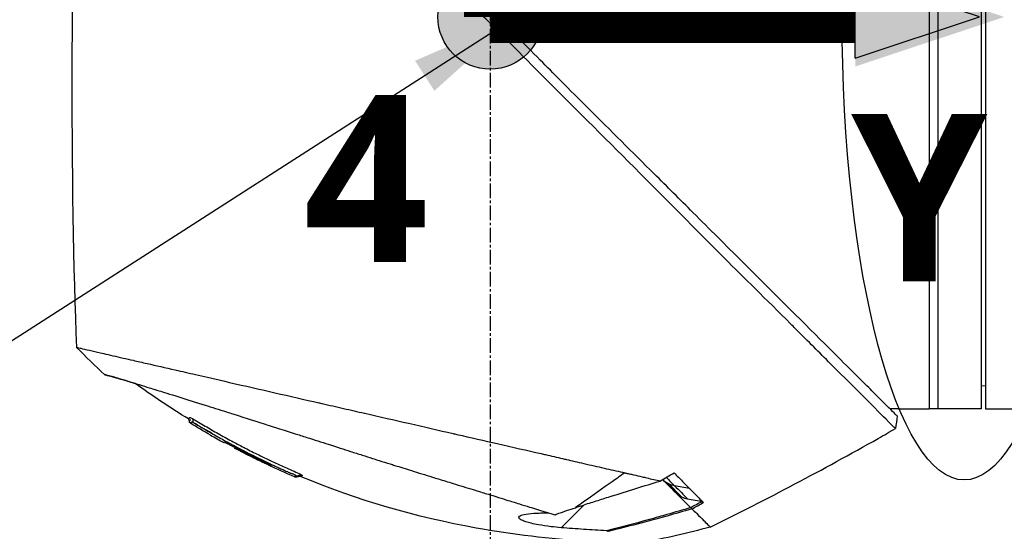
# Model space of a CAD drawing. Header units: millimetres. Extents: x 0 to 4378, y 0 to 2376.
# Tile 136 of 227: x 1522 to 1635, y 1580 to 1639. Entities that reach past the tile are written whole.
import ezdxf

# ---------------------------------------------------------------- set-up
doc = ezdxf.new("R2010")
doc.units = ezdxf.units.MM
doc.header["$LTSCALE"] = 0.2
doc.linetypes.add('CENTER2', pattern=[1.125, 0.75, -0.125, 0.125, -0.125])
for name, color, linetype in [('02_Center Line', 1, 'CENTER2'), ('07_Special Line2', 76, 'Continuous'), ('12_Before Rev.Num.', 5, 'Continuous'), ('13_After Rev.Num.', 6, 'Continuous')]:
    doc.layers.add(name, color=color, linetype=linetype)
doc.layers.add('14_Mark', color=7, linetype='Continuous', true_color=0xe03c31)
doc.styles.add('Rainbow-5.0 Style', font='malgunsl.ttf')
doc.dimstyles.new('Rainbow-5.0 Style', dxfattribs={"dimtxt": 4, "dimasz": 2.5, "dimexe": 1, "dimexo": 1, "dimgap": 1, "dimtad": 1, "dimdsep": 46, "dimtxsty": 'Rainbow-5.0 Style', "dimcen": 0, "dimclrd": 251, "dimclre": 251, "dimclrt": 7, "dimazin": 3, "dimtp": 0.1, "dimtm": 0.1, "dimtfac": 0.61, "dimtmove": 0, "dimatfit": 3, "dimfxl": 1, "dimlwd": -1, "dimlwe": -1, "dimarcsym": 1})

# ---------------------------------------------------------------- blocks, each defined once
blk = doc.blocks.new('A$Ca3a613b0')
for p, q in [((-105.9, 1024.85), (-105.9, 934.85)), ((-104.9, 1024.85), (-104.9, 934.85)), ((-99.9, 1024.85), (-99.9, 934.85)), ((-99.4, 1024.85), (-99.4, 934.85)), ((-99.4, 937.46), (-99.9, 937.45)), ((-109.4, 934.85), (-110.4, 934.85)), ((-108.9, 934.85), (-105.9, 934.85)), ((-99.9, 934.85), (-105.9, 934.85)), ((-99.4, 934.85), (-96.4, 934.85)), ((-109.56, 934.01), (-109.56, 934.01)), ((-188.33, 931.82), (-188.34, 931.81)), ((-186.79, 930.96), (-186.76, 930.99)), ((-185.46, 930.37), (-185.51, 930.32)), ((-185.37, 930.46), (-185.37, 930.46)), ((-185.19, 930.16), (-185.14, 930.21)), ((-185.06, 930.29), (-185.06, 930.29)), ((-155.92, 930.95), (-155.93, 930.95)), ((-151.36, 929.9), (-151.36, 929.9)), ((-182.59, 928.92), (-182.65, 928.87)), ((-133.37, 925.68), (-135.1, 926)), ((-134.98, 925.22), (-134.98, 925.22)), ((-134.76, 925), (-133.25, 923.49)), ((-133.88, 924.77), (-133.88, 924.77)), ((-145.51, 923.78), (-148.11, 921.18)), ((-133.15, 923.39), (-133.15, 923.39))]:
    blk.add_line(p, q)
for centre, major_axis, ratio, start_param, end_param in [((-174, 1285.85), (26.02, 366.09), 0.042138, 2.37416, 2.795052), ((-201.21, 941.23), (-7.7, 7.47), 0.120793, 1.358557, 1.783036), ((-304.98, 1272.68), (-370.15, -133.4), 0.996605, 1.739605, 1.745413), ((-141.28, 1014.3), (82.48, -47.06), 1, 4.712389, 4.730947), ((-168.2, 1013.55), (-175.69, -92.5), 0.499327, 1.51993, 1.629791), ((-97.34, 957.37), (-100.29, -70.55), 0.00513, 5.157056, 5.172107), ((-1566.99, 3330.47), (2724.79, -633.85), 0.999787, 5.477557, 5.478207), ((-143.07, 925.88), (-6.87, -4.86), 0.000021, 5.078449, 5.228203), ((-159.24, 950.41), (28.2, -29.05), 0.006602, 5.89112, 5.905046), ((-560.84, 1707.32), (-783.25, -429.06), 1, 1.569107, 1.570796)]:
    blk.add_ellipse(centre, major_axis=major_axis, ratio=ratio, start_param=start_param, end_param=end_param)
for points, knots in [([(-109.74, 932.56), (-109.74, 932.57), (-109.89, 932.68), (-111.54, 934.34), (-112.56, 935.39), (-114.71, 937.54), (-115.7, 938.51), (-117.36, 940.16), (-117.99, 940.8), (-119.29, 942.1), (-119.96, 942.77), (-121.04, 943.85), (-121.41, 944.22), (-124.55, 947.37), (-127.25, 950.02), (-131.42, 954.18), (-134.44, 957.25), (-141.9, 964.75), (-145.54, 968.37), (-152.43, 975.26), (-154.85, 977.75), (-157.73, 980.58), (-159.67, 982.43), (-164.1, 986.87), (-165.95, 988.75), (-172.37, 995.25), (-175.92, 998.76), (-179.74, 1002.58), (-181.07, 1003.91), (-184.83, 1007.67), (-187.2, 1010.04), (-193.84, 1016.68), (-197, 1019.85), (-199.79, 1022.62), (-200.39, 1023.21), (-201.68, 1024.49), (-202.3, 1025.1), (-203.13, 1025.94), (-203.35, 1026.17), (-203.35, 1026.17)], [0.007059, 0.007059, 0.007059, 0.007059, 0.615438, 0.615438, 1.069569, 1.069569, 1.371276, 1.371276, 1.544721, 1.544721, 1.716113, 1.716113, 1.805171, 1.805171, 2.453917, 2.453917, 3.119268, 3.119268, 3.710855, 3.710855, 4.236876, 4.236876, 4.642605, 4.642605, 4.934699, 4.934699, 5.667174, 5.667174, 6.066186, 6.066186, 6.818123, 6.818123, 8.314738, 8.314738, 8.772171, 8.772171, 9.455351, 9.455351, 10.137965, 10.137965, 10.137965, 10.137965]), ([(-154.76, 979.22), (-154.94, 979.41), (-155.13, 979.61), (-155.42, 979.9), (-155.52, 980), (-155.69, 980.17), (-155.75, 980.24), (-155.88, 980.36), (-155.94, 980.43), (-156.08, 980.56), (-156.16, 980.64), (-156.33, 980.81), (-156.42, 980.9), (-156.63, 981.11), (-156.76, 981.23), (-156.88, 981.35)], [0.0002958, 0.0002958, 0.0002958, 0.0002958, 0.0803707, 0.0803707, 0.1241416, 0.1241416, 0.1519625, 0.1519625, 0.1775479, 0.1775479, 0.210957, 0.210957, 0.2493552, 0.2493552, 0.3001905, 0.3001905, 0.3001905, 0.3001905]), ([(-109.56, 934.01), (-109.56, 934.02), (-109.57, 934.03), (-109.73, 934.19), (-110.25, 934.71), (-111.45, 935.9), (-111.83, 936.28), (-112.74, 937.19), (-113.27, 937.72), (-114.61, 939.05), (-115.46, 939.9), (-118.99, 943.41), (-122.14, 946.57), (-126.15, 950.56), (-126.75, 951.17), (-129.18, 953.59), (-131.07, 955.47), (-134.46, 958.85), (-135.94, 960.34), (-139.92, 964.3), (-142.46, 966.81), (-146.05, 970.41), (-147.12, 971.47), (-148.96, 973.32), (-149.74, 974.11), (-151.47, 975.86), (-152.42, 976.82), (-153.83, 978.27), (-154.29, 978.74), (-154.76, 979.22)], [-8.584088, -8.584088, -8.584088, -8.584088, -8.41957, -8.41957, -7.405825, -7.405825, -7.009362, -7.009362, -6.570806, -6.570806, -5.993954, -5.993954, -4.313633, -4.313633, -4.020302, -4.020302, -3.14591, -3.14591, -2.482877, -2.482877, -1.393563, -1.393563, -0.939479, -0.939479, -0.605419, -0.605419, -0.199748, -0.199748, -0.000287, -0.000287, -0.000287, -0.000287]), ([(-203.71, 941.89), (-203.71, 941.89), (-203.68, 941.89), (-203.61, 941.87), (-203.55, 941.86), (-203.45, 941.84), (-203.32, 941.81), (-203.29, 941.8), (-203.26, 941.79), (-203.23, 941.79), (-202.98, 941.73), (-202.64, 941.65), (-202.25, 941.56), (-202.15, 941.54), (-202.04, 941.51), (-201.93, 941.49), (-201.54, 941.4), (-201.1, 941.3), (-200.59, 941.18), (-199.94, 941.03), (-199.2, 940.86), (-198.37, 940.67), (-198.01, 940.59), (-197.62, 940.5), (-197.22, 940.41), (-196.71, 940.29), (-196.18, 940.17), (-195.63, 940.04), (-194.62, 939.81), (-193.53, 939.56), (-192.4, 939.3), (-191.64, 939.13), (-190.86, 938.95), (-190.06, 938.77), (-189.61, 938.66), (-189.17, 938.56), (-188.71, 938.46), (-187.38, 938.15), (-186.02, 937.84), (-184.64, 937.52), (-183.42, 937.25), (-182.19, 936.96), (-180.96, 936.68), (-179.24, 936.29), (-177.55, 935.9), (-175.92, 935.52), (-175.79, 935.5), (-175.66, 935.47), (-175.53, 935.44), (-175.13, 935.34), (-174.72, 935.25), (-174.32, 935.16), (-173.91, 935.07), (-173.51, 934.97), (-173.1, 934.88), (-172.69, 934.79), (-172.28, 934.69), (-171.87, 934.6), (-171.48, 934.51), (-171.08, 934.42), (-170.68, 934.33), (-170.67, 934.32), (-170.65, 934.32), (-170.64, 934.32), (-168.92, 933.92), (-167.24, 933.54), (-165.61, 933.17), (-163.85, 932.76), (-162.15, 932.37), (-160.52, 932), (-160.37, 931.96), (-160.22, 931.93), (-160.07, 931.9), (-158.49, 931.53), (-156.94, 931.18), (-155.44, 930.84), (-153.7, 930.44), (-152.02, 930.06), (-150.41, 929.69), (-150.24, 929.65), (-150.07, 929.61), (-149.9, 929.57), (-149.25, 929.42), (-148.59, 929.26), (-147.94, 929.11), (-147.79, 929.08), (-147.65, 929.05), (-147.51, 929.01), (-146.9, 928.87), (-146.25, 928.72), (-145.5, 928.55), (-145.4, 928.53), (-145.29, 928.5), (-145.19, 928.48), (-144.44, 928.31), (-143.66, 928.13), (-142.91, 927.96), (-142.18, 927.8), (-141.48, 927.64), (-140.8, 927.48)], [0, 0, 0, 0, 0.0293646, 0.0293646, 0.0293646, 0.0566154, 0.0566154, 0.0566154, 0.0625, 0.0625, 0.0625, 0.1118856, 0.1118856, 0.1118856, 0.125, 0.125, 0.125, 0.1687706, 0.1687706, 0.1687706, 0.2250488, 0.2250488, 0.2250488, 0.25, 0.25, 0.25, 0.2807426, 0.2807426, 0.2807426, 0.3373462, 0.3373462, 0.3373462, 0.375, 0.375, 0.375, 0.394127, 0.394127, 0.394127, 0.4504604, 0.4504604, 0.4504604, 0.5, 0.5, 0.5, 0.5625, 0.5625, 0.5625, 0.5671142, 0.5671142, 0.5671142, 0.581501, 0.581501, 0.581501, 0.5960263, 0.5960263, 0.5960263, 0.6106942, 0.6106942, 0.6106942, 0.625, 0.625, 0.625, 0.6254725, 0.6254725, 0.6254725, 0.6826656, 0.6826656, 0.6826656, 0.7442648, 0.7442648, 0.7442648, 0.75, 0.75, 0.75, 0.8049855, 0.8049855, 0.8049855, 0.8682916, 0.8682916, 0.8682916, 0.875, 0.875, 0.875, 0.9005062, 0.9005062, 0.9005062, 0.90625, 0.90625, 0.90625, 0.9336735, 0.9336735, 0.9336735, 0.9375, 0.9375, 0.9375, 0.9693103, 0.9693103, 0.9693103, 1, 1, 1, 1]), ([(-200.47, 938.75), (-200.47, 938.75), (-200.47, 938.75), (-200.38, 938.72), (-200.33, 938.71), (-200.27, 938.7), (-200.21, 938.68), (-200.18, 938.67), (-200.15, 938.66), (-200.12, 938.66), (-199.96, 938.62), (-199.74, 938.56), (-199.46, 938.48), (-199.35, 938.45), (-199.23, 938.41), (-199.1, 938.38), (-198.84, 938.3), (-198.55, 938.22), (-198.22, 938.12), (-197.79, 937.99), (-197.29, 937.84), (-196.74, 937.68), (-196.67, 937.65), (-196.6, 937.63), (-196.52, 937.61), (-195.66, 937.34), (-195, 937.14), (-194.73, 937.06), (-194.7, 937.05), (-194.59, 937.02), (-194.39, 936.95), (-194.03, 936.84), (-193.38, 936.64), (-192.32, 936.31), (-192.17, 936.26), (-192.01, 936.22), (-191.86, 936.17), (-190.96, 935.88), (-189.99, 935.58), (-188.97, 935.26), (-188.19, 935.01), (-187.37, 934.75), (-186.52, 934.49), (-186.26, 934.4), (-186.01, 934.33), (-185.77, 934.25), (-184.15, 933.74), (-182.96, 933.36), (-182.32, 933.15), (-182.23, 933.12), (-182.15, 933.1), (-182.08, 933.08), (-181.6, 932.92), (-180.48, 932.57), (-178.65, 931.98), (-178.24, 931.85), (-177.79, 931.71), (-177.3, 931.55), (-176.41, 931.27), (-175.59, 931), (-174.84, 930.77), (-173.86, 930.45), (-173.01, 930.18), (-172.3, 929.95), (-171.82, 929.79), (-171.37, 929.65), (-170.96, 929.52), (-170.52, 929.38), (-170.13, 929.25), (-169.77, 929.14), (-169.51, 929.06), (-169.25, 928.97), (-168.99, 928.89), (-168.57, 928.76), (-168.16, 928.63), (-167.74, 928.5), (-167.57, 928.45), (-167.39, 928.39), (-167.22, 928.34), (-166.59, 928.14), (-165.94, 927.94), (-165.29, 927.74), (-164.5, 927.49), (-163.69, 927.25), (-162.88, 927), (-162.65, 926.92), (-162.42, 926.85), (-162.19, 926.78), (-161.63, 926.61), (-161.07, 926.44), (-160.51, 926.26), (-159.73, 926.02), (-158.95, 925.78), (-158.19, 925.55), (-157.92, 925.46), (-157.65, 925.38), (-157.38, 925.3), (-156.86, 925.14), (-156.38, 924.99), (-155.95, 924.86), (-155.04, 924.57), (-154.33, 924.35), (-153.8, 924.19), (-153.4, 924.07), (-153.1, 923.98), (-152.9, 923.91), (-152.51, 923.79), (-152.12, 923.67), (-151.74, 923.55), (-151.43, 923.46), (-151.12, 923.36), (-150.81, 923.27), (-150.32, 923.12), (-150, 923.02), (-149.81, 922.96), (-149.81, 922.96), (-149.8, 922.95), (-149.79, 922.95), (-149.47, 922.85), (-149.15, 922.76), (-148.84, 922.66)], [-1, -1, -1, -1, -0.967857, -0.967857, -0.967857, -0.948942, -0.948942, -0.948942, -0.935714, -0.935714, -0.935714, -0.889625, -0.889625, -0.889625, -0.871429, -0.871429, -0.871429, -0.83445, -0.83445, -0.83445, -0.785714, -0.785714, -0.785714, -0.781613, -0.781613, -0.781613, -0.732143, -0.732143, -0.732143, -0.713138, -0.713138, -0.713138, -0.678571, -0.678571, -0.678571, -0.668891, -0.668891, -0.668891, -0.613661, -0.613661, -0.613661, -0.571429, -0.571429, -0.571429, -0.563197, -0.563197, -0.563197, -0.507759, -0.507759, -0.507759, -0.5, -0.5, -0.5, -0.441747, -0.441747, -0.441747, -0.428571, -0.428571, -0.428571, -0.397698, -0.397698, -0.397698, -0.357143, -0.357143, -0.357143, -0.339649, -0.339649, -0.339649, -0.321429, -0.321429, -0.321429, -0.310561, -0.310561, -0.310561, -0.292949, -0.292949, -0.292949, -0.285714, -0.285714, -0.285714, -0.258021, -0.258021, -0.258021, -0.223914, -0.223914, -0.223914, -0.214286, -0.214286, -0.214286, -0.189719, -0.189719, -0.189719, -0.155218, -0.155218, -0.155218, -0.142857, -0.142857, -0.142857, -0.12766, -0.12766, -0.12766, -0.095508, -0.095508, -0.095508, -0.071429, -0.071429, -0.071429, -0.051836, -0.051836, -0.051836, -0.035714, -0.035714, -0.035714, -0.017857, -0.017857, -0.017857, -0.017513, -0.017513, -0.017513, 0, 0, 0, 0]), ([(-196.98, 937.75), (-197.17, 937.8), (-197.35, 937.86), (-198.01, 938.06), (-198.43, 938.18), (-199.07, 938.37), (-199.32, 938.44), (-199.68, 938.54), (-199.82, 938.58), (-199.98, 938.62), (-200.02, 938.63), (-200.19, 938.68), (-200.3, 938.7), (-200.43, 938.74), (-200.47, 938.75), (-200.47, 938.75)], [5.705299, 5.705299, 5.705299, 5.705299, 5.822939, 5.822939, 6.144758, 6.144758, 6.385994, 6.385994, 6.566823, 6.566823, 6.63475, 6.63475, 6.873456, 6.873456, 7.112007, 7.112007, 7.112007, 7.112007]), ([(-109.4, 934.85), (-109.4, 934.85), (-109.39, 934.85), (-109.34, 934.85), (-109.3, 934.85), (-109.21, 934.85), (-109.15, 934.85), (-109.03, 934.85), (-108.96, 934.85), (-108.9, 934.85)], [0.075338, 0.075338, 0.075338, 0.075338, 0.09417251, 0.09417251, 0.11300701, 0.11300701, 0.13184151, 0.13184151, 0.15067601, 0.15067601, 0.15067601, 0.15067601]), ([(-190.88, 933.67), (-190.88, 933.67), (-190.88, 933.68), (-190.88, 933.68), (-190.87, 933.68), (-190.87, 933.69), (-190.87, 933.69), (-190.87, 933.69), (-190.86, 933.69), (-190.86, 933.7), (-190.86, 933.7), (-190.85, 933.71), (-190.84, 933.72), (-190.84, 933.72), (-190.84, 933.72), (-190.84, 933.72), (-190.83, 933.73), (-190.83, 933.73), (-190.82, 933.74), (-190.81, 933.75), (-190.81, 933.75), (-190.81, 933.75), (-190.81, 933.75), (-190.81, 933.75), (-190.81, 933.75)], [-0.1783373, -0.1783373, -0.1783373, -0.1783373, -0.1456542, -0.1456542, -0.1456542, -0.124148, -0.124148, -0.124148, -0.1142857, -0.1142857, -0.1142857, -0.085957, -0.085957, -0.085957, -0.0857143, -0.0857143, -0.0857143, -0.0714286, -0.0714286, -0.0714286, -0.0642857, -0.0642857, -0.0642857, -0.063677, -0.063677, -0.063677, -0.063677]), ([(-190.66, 933.19), (-190.68, 933.2), (-190.7, 933.21), (-190.73, 933.25), (-190.74, 933.26), (-190.75, 933.3), (-190.76, 933.32), (-190.77, 933.38), (-190.77, 933.42), (-190.78, 933.49), (-190.79, 933.53), (-190.81, 933.59), (-190.82, 933.61), (-190.84, 933.65), (-190.86, 933.66), (-190.88, 933.67)], [0, 0, 0, 0, 0.00675238, 0.00675238, 0.01280823, 0.01280823, 0.01941984, 0.01941984, 0.03041942, 0.03041942, 0.0418939, 0.0418939, 0.04846275, 0.04846275, 0.05587753, 0.05587753, 0.05587753, 0.05587753]), ([(-190.81, 933.75), (-190.8, 933.76), (-190.8, 933.76), (-190.79, 933.76), (-190.79, 933.76), (-190.78, 933.77), (-190.78, 933.77), (-190.77, 933.77), (-190.76, 933.77), (-190.76, 933.78), (-190.76, 933.78), (-190.76, 933.78), (-190.75, 933.78), (-190.75, 933.78), (-190.75, 933.78), (-190.75, 933.79), (-190.74, 933.79), (-190.74, 933.8), (-190.74, 933.8), (-190.74, 933.8), (-190.74, 933.8), (-190.74, 933.8), (-190.74, 933.8), (-190.74, 933.8), (-190.74, 933.8), (-190.74, 933.8), (-190.74, 933.8), (-190.74, 933.81), (-190.74, 933.81), (-190.74, 933.81), (-190.74, 933.81), (-190.74, 933.81), (-190.74, 933.81), (-190.74, 933.81), (-190.74, 933.81), (-190.74, 933.81), (-190.74, 933.82), (-190.74, 933.83), (-190.73, 933.83), (-190.73, 933.83), (-190.73, 933.83), (-190.73, 933.84), (-190.69, 933.83), (-190.65, 933.82), (-190.57, 933.78), (-190.42, 933.71)], [-0.06367695, -0.06367695, -0.06367695, -0.06367695, -0.05714286, -0.05714286, -0.05714286, -0.05102041, -0.05102041, -0.05102041, -0.0431996, -0.0431996, -0.0431996, -0.0429311, -0.0429311, -0.0429311, -0.03673469, -0.03673469, -0.03673469, -0.03304234, -0.03304234, -0.03304234, -0.03265306, -0.03265306, -0.03265306, -0.03163265, -0.03163265, -0.03163265, -0.03133708, -0.03133708, -0.03133708, -0.03061224, -0.03061224, -0.03061224, -0.0294375, -0.0294375, -0.0294375, -0.02857143, -0.02857143, -0.02857143, -0.02142857, -0.02142857, -0.02142857, -0.01428571, -0.01428571, -0.01428571, 0, 0, 0, 0]), ([(-190.65, 933.2), (-190.64, 933.2), (-190.64, 933.21), (-190.63, 933.22), (-190.63, 933.23), (-190.62, 933.23), (-190.62, 933.23), (-190.62, 933.23), (-190.61, 933.24), (-190.61, 933.25), (-190.6, 933.26), (-190.6, 933.26), (-190.59, 933.27), (-190.59, 933.28), (-190.58, 933.28), (-190.58, 933.29), (-190.58, 933.29), (-190.57, 933.29), (-190.57, 933.29), (-190.57, 933.29), (-190.57, 933.29), (-190.57, 933.29), (-190.57, 933.29), (-190.57, 933.29), (-190.57, 933.29), (-190.57, 933.3), (-190.56, 933.3), (-190.56, 933.3), (-190.56, 933.3), (-190.56, 933.31), (-190.55, 933.31), (-190.55, 933.31), (-190.54, 933.32), (-190.54, 933.32)], [0.8289032, 0.8289032, 0.8289032, 0.8289032, 0.8571429, 0.8571429, 0.8571429, 0.8617723, 0.8617723, 0.8617723, 0.875, 0.875, 0.875, 0.8928571, 0.8928571, 0.8928571, 0.90625, 0.90625, 0.90625, 0.9095982, 0.9095982, 0.9095982, 0.9105229, 0.9105229, 0.9105229, 0.9129464, 0.9129464, 0.9129464, 0.9196429, 0.9196429, 0.9196429, 0.9330357, 0.9330357, 0.9330357, 0.9388096, 0.9388096, 0.9388096, 0.9388096]), ([(-190.64, 933.49), (-190.64, 933.49), (-190.64, 933.5), (-190.64, 933.51), (-190.64, 933.51), (-190.64, 933.52), (-190.64, 933.53), (-190.64, 933.54), (-190.64, 933.54), (-190.64, 933.55), (-190.64, 933.55), (-190.64, 933.56), (-190.64, 933.56), (-190.64, 933.56), (-190.64, 933.57), (-190.64, 933.57), (-190.64, 933.57), (-190.64, 933.58), (-190.64, 933.58), (-190.64, 933.58), (-190.64, 933.59), (-190.64, 933.59), (-190.64, 933.59), (-190.64, 933.59), (-190.64, 933.59), (-190.64, 933.59)], [0, 0, 0, 0, 0.00306782, 0.00306782, 0.00595514, 0.00595514, 0.00807191, 0.00807191, 0.00942069, 0.00942069, 0.01027065, 0.01027065, 0.01086884, 0.01086884, 0.01184877, 0.01184877, 0.01269955, 0.01269955, 0.01361988, 0.01361988, 0.01480987, 0.01480987, 0.01652475, 0.01652475, 0.01754864, 0.01754864, 0.01754864, 0.01754864]), ([(-190.64, 933.48), (-190.64, 933.48), (-190.64, 933.48), (-190.64, 933.48), (-190.64, 933.48), (-190.64, 933.48), (-190.64, 933.48), (-190.64, 933.48), (-190.64, 933.48), (-190.64, 933.48), (-190.64, 933.49), (-190.64, 933.49)], [0.040892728, 0.040892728, 0.040892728, 0.040892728, 0.041349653, 0.041349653, 0.041875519, 0.041875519, 0.042664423, 0.042664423, 0.045035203, 0.045035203, 0.047002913, 0.047002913, 0.047002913, 0.047002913]), ([(-190.54, 933.32), (-190.54, 933.32), (-190.54, 933.32), (-190.54, 933.32), (-190.53, 933.33), (-190.52, 933.33), (-190.52, 933.34)], [0.93880964, 0.93880964, 0.93880964, 0.93880964, 0.94642857, 0.94642857, 0.94642857, 0.9841263, 0.9841263, 0.9841263, 0.9841263]), ([(-190.51, 933.34), (-190.51, 933.34), (-190.51, 933.35), (-190.5, 933.35), (-190.49, 933.35), (-190.48, 933.35), (-190.47, 933.35), (-190.46, 933.34), (-190.45, 933.33), (-190.43, 933.32), (-190.42, 933.32), (-190.41, 933.31), (-190.39, 933.3), (-190.37, 933.29), (-190.35, 933.28), (-190.34, 933.27)], [0, 0, 0, 0, 0.25, 0.25, 0.25, 0.5, 0.5, 0.5, 0.75, 0.75, 0.75, 0.875, 0.875, 0.875, 1, 1, 1, 1]), ([(-190.42, 933.71), (-190.23, 933.61), (-189.97, 933.46), (-189.72, 933.31), (-189.47, 933.16), (-189.22, 933.01), (-188.97, 932.86), (-188.47, 932.57), (-187.96, 932.27), (-187.45, 931.99), (-186.95, 931.7), (-186.44, 931.42), (-185.92, 931.14), (-185.48, 930.9), (-185.03, 930.67), (-184.59, 930.43)], [-1, -1, -1, -1, -0.9391036, -0.9391036, -0.9391036, -0.8782072, -0.8782072, -0.8782072, -0.7564144, -0.7564144, -0.7564144, -0.6346216, -0.6346216, -0.6346216, -0.5293356, -0.5293356, -0.5293356, -0.5293356]), ([(-190.34, 933.27), (-190.14, 933.17), (-189.88, 933), (-189.65, 932.87), (-189.42, 932.73), (-189.18, 932.59), (-188.95, 932.45), (-188.47, 932.17), (-188, 931.9), (-187.52, 931.63), (-187.04, 931.36), (-186.56, 931.1), (-186.08, 930.84), (-186.03, 930.81), (-185.97, 930.78), (-185.92, 930.75), (-185.35, 930.45), (-184.92, 930.22), (-184.63, 930.07), (-184.43, 929.97), (-184.29, 929.9), (-184.22, 929.86), (-183.84, 929.67), (-183.49, 929.49), (-183.16, 929.33), (-182.93, 929.21), (-182.71, 929.1), (-182.5, 929)], [0, 0, 0, 0, 0.0642604, 0.0642604, 0.0642604, 0.1285208, 0.1285208, 0.1285208, 0.2570414, 0.2570414, 0.2570414, 0.3855616, 0.3855616, 0.3855616, 0.4, 0.4, 0.4, 0.489325, 0.489325, 0.489325, 0.55, 0.55, 0.55, 0.6374853, 0.6374853, 0.6374853, 0.7, 0.7, 0.7, 0.7]), ([(-190.66, 933.19), (-190.66, 933.19), (-190.66, 933.19), (-190.66, 933.19), (-190.66, 933.19), (-190.66, 933.19), (-190.66, 933.19), (-190.65, 933.19), (-190.65, 933.19), (-190.65, 933.2)], [0.80301317, 0.80301317, 0.80301317, 0.80301317, 0.82118409, 0.82118409, 0.82118409, 0.82142857, 0.82142857, 0.82142857, 0.82890325, 0.82890325, 0.82890325, 0.82890325]), ([(-186.76, 930.99), (-186.76, 930.99), (-186.76, 930.99), (-186.72, 930.98), (-186.7, 930.97), (-186.62, 930.94), (-186.54, 930.91), (-186.33, 930.81), (-186.2, 930.75), (-185.93, 930.61), (-185.79, 930.54), (-185.49, 930.39), (-185.33, 930.31), (-185.02, 930.15), (-184.26, 929.75), (-182.94, 929.1), (-182.79, 929.02), (-182.39, 928.82), (-182.2, 928.73), (-181.85, 928.55), (-181.71, 928.47), (-181.48, 928.35), (-181.4, 928.3), (-181.34, 928.26), (-181.35, 928.25), (-181.37, 928.23), (-181.36, 928.22), (-181.4, 928.23), (-181.47, 928.26), (-181.67, 928.36), (-181.81, 928.42), (-182.13, 928.57), (-182.3, 928.66), (-182.58, 928.79), (-182.67, 928.84), (-182.84, 928.92), (-182.91, 928.95), (-182.98, 928.99)], [0.000001, 0.000001, 0.000001, 0.000001, 0.0235276, 0.0235276, 0.040385, 0.040385, 0.0723923, 0.0723923, 0.1079796, 0.1079796, 0.1383929, 0.1383929, 0.1700013, 0.1700013, 0.2000303, 0.2000303, 0.2073752, 0.2073752, 0.2151683, 0.2151683, 0.2229131, 0.2229131, 0.23064, 0.23064, 0.237006, 0.237006, 0.253698, 0.253698, 0.2694073, 0.2694073, 0.2850415, 0.2850415, 0.2995323, 0.2995323, 0.3067321, 0.3067321, 0.3121576, 0.3121576, 0.3121576, 0.3121576]), ([(-186.09, 930.7), (-186.14, 930.72), (-186.18, 930.74), (-186.37, 930.83), (-186.49, 930.89), (-186.68, 930.97), (-186.73, 930.99), (-186.76, 930.99), (-186.76, 930.99), (-186.76, 930.99)], [0.5840715, 0.5840715, 0.5840715, 0.5840715, 0.6072062, 0.6072062, 0.6950472, 0.6950472, 0.7818922, 0.7818922, 0.7982216, 0.7982216, 0.7982216, 0.7982216]), ([(-185.55, 930.29), (-185.54, 930.29), (-185.54, 930.3), (-185.53, 930.31), (-185.52, 930.31), (-185.52, 930.32), (-185.52, 930.32), (-185.51, 930.32), (-185.51, 930.32), (-185.51, 930.32), (-185.51, 930.32), (-185.51, 930.32)], [-0.4242758, -0.4242758, -0.4242758, -0.4242758, -0.1907721, -0.1907721, -0.0989809, -0.0989809, -0.0711612, -0.0711612, -0.0633692, -0.0633692, -0.0629791, -0.0629791, -0.0629791, -0.0629791]), ([(-182.65, 928.87), (-182.65, 928.87), (-182.65, 928.87), (-182.66, 928.86), (-182.66, 928.85), (-182.67, 928.85), (-182.67, 928.85), (-182.68, 928.84), (-182.67, 928.84), (-182.71, 928.86), (-182.73, 928.87), (-182.79, 928.89), (-182.82, 928.91), (-182.89, 928.94), (-182.92, 928.96), (-183.05, 929.02), (-183.28, 929.13), (-184.22, 929.6), (-184.88, 929.94), (-185.55, 930.29)], [-0.6043656, -0.6043656, -0.6043656, -0.6043656, -0.5563524, -0.5563524, -0.516104, -0.516104, -0.4860409, -0.4860409, -0.4278285, -0.4278285, -0.3875845, -0.3875845, -0.3505644, -0.3505644, -0.3149552, -0.3149552, -0.2247493, -0.2247493, 0, 0, 0, 0]), ([(-185.51, 930.32), (-185.51, 930.32), (-185.51, 930.32), (-185.47, 930.3), (-185.44, 930.29), (-185.39, 930.27), (-185.36, 930.25), (-185.31, 930.23), (-185.28, 930.21), (-185.24, 930.19), (-185.21, 930.18), (-185.19, 930.16)], [-0.06295245, -0.06295245, -0.06295245, -0.06295245, -0.04215242, -0.04215242, -0.02825831, -0.02825831, -0.01656341, -0.01656341, -0.00800385, -0.00800385, 0, 0, 0, 0]), ([(-185.19, 930.16), (-184.47, 929.79), (-183.76, 929.43), (-182.97, 929.04), (-182.95, 929.03), (-182.88, 929), (-182.85, 928.98), (-182.77, 928.94), (-182.74, 928.93), (-182.69, 928.9), (-182.67, 928.89), (-182.65, 928.88), (-182.65, 928.87), (-182.65, 928.87)], [-1.1505032, -1.1505032, -1.1505032, -1.1505032, -0.8122954, -0.8122954, -0.7833608, -0.7833608, -0.7413978, -0.7413978, -0.6925504, -0.6925504, -0.6390798, -0.6390798, -0.6043979, -0.6043979, -0.6043979, -0.6043979]), ([(-184.59, 930.43), (-184.51, 930.4), (-184.44, 930.36), (-184.37, 930.32), (-183.86, 930.06), (-183.34, 929.79), (-182.81, 929.54), (-182.24, 929.25), (-181.65, 928.97), (-181.07, 928.7), (-180.52, 928.44), (-179.95, 928.19), (-179.41, 927.95), (-178.86, 927.71), (-178.17, 927.42), (-177.9, 927.26)], [-0.5293356, -0.5293356, -0.5293356, -0.5293356, -0.5128288, -0.5128288, -0.5128288, -0.391036, -0.391036, -0.391036, -0.2564144, -0.2564144, -0.2564144, -0.1282072, -0.1282072, -0.1282072, 0, 0, 0, 0]), ([(-182.5, 929), (-182.06, 928.79), (-181.77, 928.65), (-181.64, 928.59), (-181.6, 928.57), (-181.56, 928.55), (-181.53, 928.54), (-181.38, 928.47), (-181.28, 928.42), (-181.2, 928.38), (-181.15, 928.36), (-181.01, 928.29), (-180.77, 928.18), (-180.67, 928.14), (-180.59, 928.1), (-180.52, 928.07), (-180.45, 928.04), (-180.37, 928), (-180.27, 927.96), (-180.2, 927.92), (-180.14, 927.9), (-180.1, 927.88)], [0.7, 0.7, 0.7, 0.7, 0.775, 0.775, 0.775, 0.7823958, 0.7823958, 0.7823958, 0.8125, 0.8125, 0.8125, 0.85, 0.85, 0.85, 0.8714286, 0.8714286, 0.8714286, 0.8928571, 0.8928571, 0.8928571, 0.9085284, 0.9085284, 0.9085284, 0.9085284]), ([(-180.1, 927.88), (-180.1, 927.88), (-180.1, 927.87), (-180.1, 927.87), (-180.06, 927.86), (-180.03, 927.85), (-180, 927.83), (-179.99, 927.83), (-179.98, 927.82), (-179.97, 927.82), (-179.97, 927.82), (-179.96, 927.81), (-179.96, 927.81), (-179.95, 927.81), (-179.93, 927.8), (-179.91, 927.79), (-179.9, 927.78), (-179.78, 927.73), (-179.53, 927.62), (-179.39, 927.56), (-179.2, 927.48), (-179.01, 927.4)], [0.90852835, 0.90852835, 0.90852835, 0.90852835, 0.90892857, 0.90892857, 0.90892857, 0.91696429, 0.91696429, 0.91696429, 0.91987814, 0.91987814, 0.91987814, 0.92098214, 0.92098214, 0.92098214, 0.925, 0.925, 0.925, 0.9726642, 0.9726642, 0.9726642, 1, 1, 1, 1]), ([(-178.54, 927.17), (-178.55, 927.17), (-178.56, 927.18), (-178.59, 927.2), (-178.62, 927.21), (-178.66, 927.24), (-178.71, 927.26), (-178.74, 927.28), (-178.76, 927.29), (-178.78, 927.29), (-178.79, 927.3), (-178.82, 927.31), (-178.84, 927.32), (-178.89, 927.35), (-178.95, 927.37), (-179.01, 927.4)], [0.0401435, 0.0401435, 0.0401435, 0.0401435, 0.25, 0.25, 0.25, 0.5, 0.5, 0.5, 0.6428571, 0.6428571, 0.6428571, 0.7857143, 0.7857143, 0.7857143, 0.999999, 0.999999, 0.999999, 0.999999]), ([(-178.54, 927.16), (-178.55, 927.16), (-178.56, 927.15), (-178.58, 927.13), (-178.59, 927.12), (-178.6, 927.11), (-178.61, 927.1), (-178.63, 927.09), (-178.65, 927.07), (-178.66, 927.06), (-178.67, 927.04), (-178.68, 927.03), (-178.69, 927.03), (-178.69, 927.02), (-178.69, 927.02), (-178.69, 927.02)], [0, 0, 0, 0, 0.061398, 0.061398, 0.061398, 0.0917382, 0.0917382, 0.0917382, 0.1344445, 0.1344445, 0.1344445, 0.1676975, 0.1676975, 0.1676975, 0.1904606, 0.1904606, 0.1904606, 0.1904606]), ([(-177.95, 927.04), (-177.98, 927.05), (-178.01, 927.06), (-178.07, 927.07), (-178.11, 927.06), (-178.19, 927.05), (-178.25, 927.04), (-178.36, 927.02), (-178.42, 927), (-178.52, 926.99), (-178.55, 926.99), (-178.62, 927), (-178.66, 927), (-178.69, 927.02)], [0, 0, 0, 0, 0.00936032, 0.00936032, 0.01953195, 0.01953195, 0.03512646, 0.03512646, 0.05449727, 0.05449727, 0.06458652, 0.06458652, 0.07537322, 0.07537322, 0.07537322, 0.07537322]), ([(-177.9, 927.26), (-177.77, 927.18), (-177.81, 927.18), (-177.82, 927.17), (-177.83, 927.15), (-177.85, 927.14), (-177.86, 927.13), (-177.88, 927.11), (-177.9, 927.09), (-177.91, 927.08), (-177.93, 927.06), (-177.94, 927.05), (-177.94, 927.05), (-177.95, 927.04), (-177.95, 927.04), (-177.95, 927.04)], [-1, -1, -1, -1, -0.9795159, -0.9795159, -0.9795159, -0.9590319, -0.9590319, -0.9590319, -0.9180638, -0.9180638, -0.9180638, -0.8763387, -0.8763387, -0.8763387, -0.8460838, -0.8460838, -0.8460838, -0.8460838]), ([(-138.75, 919.43), (-138.75, 919.43), (-138.75, 919.43), (-138.75, 919.43), (-138.75, 919.43), (-138.76, 919.43), (-138.76, 919.43), (-138.77, 919.43), (-138.77, 919.43), (-138.8, 919.43), (-138.81, 919.43), (-138.88, 919.43), (-138.94, 919.43), (-139.15, 919.43), (-139.3, 919.43), (-139.94, 919.44), (-140.41, 919.45), (-142.31, 919.49), (-143.73, 919.55), (-149.41, 919.88), (-153.67, 920.38), (-164.74, 922.38), (-171.52, 924.35), (-177.95, 927.04)], [0, 0, 0, 0, 0.000147, 0.000147, 0.000594, 0.000594, 0.001179, 0.001179, 0.002934, 0.002934, 0.0082, 0.0082, 0.023997, 0.023997, 0.071389, 0.071389, 0.213567, 0.213567, 0.640161, 0.640161, 1.92187, 1.92187, 4.014331, 4.014331, 4.014331, 4.014331]), ([(-142.33, 924.8), (-141.48, 925.07), (-140.52, 925.38), (-138.61, 925.98), (-137.68, 926.26), (-136.72, 926.54)], [-0.6290462, -0.6290462, -0.6290462, -0.6290462, -0.3030235, -0.3030235, -0.000001, -0.000001, -0.000001, -0.000001]), ([(-140.8, 927.48), (-140.78, 927.48), (-140.73, 927.47), (-140.64, 927.44), (-140.59, 927.43), (-140.47, 927.4), (-140.38, 927.39), (-140.13, 927.33), (-139.97, 927.29), (-139.47, 927.18), (-139.15, 927.1), (-138.65, 926.99), (-138.47, 926.95), (-138.02, 926.84), (-137.76, 926.78), (-137.23, 926.66), (-136.97, 926.6), (-136.72, 926.54)], [0.0000014, 0.0000014, 0.0000014, 0.0000014, 0.0098251, 0.0098251, 0.017126, 0.017126, 0.0317085, 0.0317085, 0.0608135, 0.0608135, 0.1188975, 0.1188975, 0.1517103, 0.1517103, 0.2002367, 0.2002367, 0.248284, 0.248284, 0.248284, 0.248284]), ([(-136.24, 926.51), (-136.26, 926.53), (-136.29, 926.55), (-136.31, 926.57), (-136.36, 926.61), (-136.41, 926.65), (-136.46, 926.7)], [0, 0, 0, 0, 0.2942521, 0.2942521, 0.2942521, 0.9934241, 0.9934241, 0.9934241, 0.9934241]), ([(-135.15, 927.48), (-134.82, 927.14), (-134.5, 926.81), (-133.91, 926.22), (-133.63, 925.94), (-133.37, 925.68)], [0.000001, 0.000001, 0.000001, 0.000001, 0.2409557, 0.2409557, 0.4659452, 0.4659452, 0.4659452, 0.4659452]), ([(-133.37, 925.68), (-133.36, 925.67), (-133.34, 925.65), (-133.31, 925.61), (-133.29, 925.59), (-133.24, 925.54), (-133.21, 925.51), (-133.11, 925.41), (-133.05, 925.35), (-132.86, 925.15), (-132.73, 925.03), (-132.49, 924.78), (-132.38, 924.67), (-132.21, 924.5), (-132.15, 924.44), (-132.07, 924.36), (-132.04, 924.33), (-132, 924.29), (-131.99, 924.27), (-131.96, 924.24), (-131.94, 924.23), (-131.93, 924.22)], [0.0000105, 0.0000105, 0.0000105, 0.0000105, 0.0113252, 0.0113252, 0.0208026, 0.0208026, 0.0397874, 0.0397874, 0.077882, 0.077882, 0.1546154, 0.1546154, 0.230546, 0.230546, 0.2688391, 0.2688391, 0.2880734, 0.2880734, 0.2977133, 0.2977133, 0.309278, 0.309278, 0.309278, 0.309278]), ([(-142.33, 924.8), (-142.87, 924.62), (-143.39, 924.45), (-144.45, 924.11), (-144.98, 923.94), (-145.51, 923.78)], [-0.3335568, -0.3335568, -0.3335568, -0.3335568, -0.1665993, -0.1665993, -0.0000015, -0.0000015, -0.0000015, -0.0000015]), ([(-134.98, 925.22), (-134.96, 925.19), (-134.93, 925.17), (-134.86, 925.1), (-134.84, 925.08), (-134.83, 925.07)], [-0.00980477, -0.00980477, -0.00980477, -0.00980477, -0.005935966, -0.005935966, -0.000001, -0.000001, -0.000001, -0.000001]), ([(-134.83, 925.07), (-134.82, 925.05), (-134.81, 925.04), (-134.78, 925.02), (-134.77, 925.01), (-134.76, 925)], [-0.009107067, -0.009107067, -0.009107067, -0.009107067, -0.004553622, -0.004553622, -0.000000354, -0.000000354, -0.000000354, -0.000000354]), ([(-134.29, 924.71), (-134.32, 924.72), (-134.42, 924.77), (-134.66, 924.92), (-134.74, 924.98), (-134.76, 925)], [0.00000102, 0.00000102, 0.00000102, 0.00000102, 0.01023425, 0.01023425, 0.02028618, 0.02028618, 0.02028618, 0.02028618]), ([(-134.29, 924.71), (-134.19, 924.66), (-134.07, 924.61), (-133.86, 924.55), (-133.74, 924.52), (-133.63, 924.51)], [-0.06836103, -0.06836103, -0.06836103, -0.06836103, -0.03410163, -0.03410163, -0.00000017, -0.00000017, -0.00000017, -0.00000017]), ([(-133.63, 924.51), (-133.34, 924.46), (-133.03, 924.41), (-132.41, 924.3), (-132.15, 924.26), (-131.93, 924.22)], [-0.1238392, -0.1238392, -0.1238392, -0.1238392, -0.0656965, -0.0656965, 0, 0, 0, 0]), ([(-133.25, 923.49), (-133.21, 923.52), (-132.81, 923.73), (-132.37, 923.98), (-132.15, 924.1), (-131.93, 924.22)], [-0.150805, -0.150805, -0.150805, -0.150805, -0.0754068, -0.0754068, 0, 0, 0, 0]), ([(-148.65, 922.73), (-148.27, 922.87), (-147.88, 923.01), (-147.15, 923.26), (-146.8, 923.37), (-146.46, 923.48)], [-0.2327954, -0.2327954, -0.2327954, -0.2327954, -0.1091652, -0.1091652, -0.0000023, -0.0000023, -0.0000023, -0.0000023]), ([(-146.46, 923.48), (-146.3, 923.54), (-146.14, 923.59), (-145.83, 923.69), (-145.67, 923.73), (-145.51, 923.78)], [0.00000973, 0.00000973, 0.00000973, 0.00000973, 0.04985193, 0.04985193, 0.09909559, 0.09909559, 0.09909559, 0.09909559]), ([(-133.25, 923.49), (-134.16, 923.22), (-135.06, 922.95), (-136.28, 922.6), (-136.59, 922.51), (-137.31, 922.31), (-137.72, 922.19), (-139.72, 921.64), (-141.32, 921.23), (-142.92, 920.83)], [0.000011, 0.000011, 0.000011, 0.000011, 0.283245, 0.283245, 0.37959, 0.37959, 0.507687, 0.507687, 1.002395, 1.002395, 1.002395, 1.002395]), ([(-133.1, 923.34), (-134.07, 923.05), (-135.02, 922.78), (-135.96, 922.52), (-135.96, 922.52), (-138.29, 921.87), (-140.53, 921.29), (-142.71, 920.76)], [0, 0, 0, 0, 0.298752, 0.298752, 0.299152, 0.299152, 1, 1, 1, 1]), ([(-133.1, 923.34), (-132.92, 923.16), (-132.75, 922.99), (-132.59, 922.83), (-132.26, 922.5), (-131.99, 922.23), (-131.77, 922.01), (-131.75, 921.99), (-131.73, 921.98), (-131.71, 921.96), (-131.47, 921.72), (-131.29, 921.54), (-131.18, 921.42), (-131.12, 921.36), (-131.07, 921.32), (-131.04, 921.28), (-131.03, 921.27), (-131.02, 921.26), (-131.01, 921.25), (-131, 921.24), (-131, 921.24), (-131, 921.24)], [0, 0, 0, 0, 0.130121, 0.130121, 0.130121, 0.4, 0.4, 0.4, 0.42039, 0.42039, 0.42039, 0.69988, 0.69988, 0.69988, 0.847074, 0.847074, 0.847074, 0.922778, 0.922778, 0.922778, 1, 1, 1, 1]), ([(-148.11, 921.18), (-148.5, 921.22), (-148.88, 921.25), (-149.76, 921.36), (-150.26, 921.43), (-151.01, 921.57), (-151.29, 921.62), (-151.77, 921.74), (-151.97, 921.8), (-152.33, 921.91), (-152.49, 921.98), (-152.78, 922.12), (-152.88, 922.19), (-152.99, 922.35), (-152.97, 922.43), (-152.79, 922.57), (-152.61, 922.64), (-152.07, 922.76), (-151.68, 922.81), (-150.73, 922.87), (-150.16, 922.88), (-149.55, 922.88)], [-1.287776, -1.287776, -1.287776, -1.287776, -1.17213, -1.17213, -1.019695, -1.019695, -0.921183, -0.921183, -0.838385, -0.838385, -0.753104, -0.753104, -0.6452, -0.6452, -0.526866, -0.526866, -0.39063, -0.39063, -0.216277, -0.216277, -0.02032, -0.02032, -0.02032, -0.02032]), ([(-148.84, 922.66), (-148.81, 922.67), (-148.78, 922.68), (-148.72, 922.71), (-148.68, 922.72), (-148.65, 922.73)], [-0.02064642, -0.02064642, -0.02064642, -0.02064642, -0.01032333, -0.01032333, -0.000001, -0.000001, -0.000001, -0.000001]), ([(-142.92, 920.83), (-143.79, 920.88), (-144.65, 920.93), (-146.38, 921.05), (-147.26, 921.11), (-148.11, 921.18)], [0, 0, 0, 0, 0.2619947, 0.2619947, 0.5224569, 0.5224569, 0.5224569, 0.5224569]), ([(-142.71, 920.76), (-142.74, 920.77), (-142.77, 920.78), (-142.85, 920.81), (-142.88, 920.82), (-142.92, 920.83)], [0.0000016, 0.0000016, 0.0000016, 0.0000016, 0.0174157, 0.0174157, 0.03206713, 0.03206713, 0.03206713, 0.03206713])]:
    blk.add_open_spline(points, degree=3, knots=knots)
for points in [[(-190.88, 933.67), (-192.96, 934.95), (-195, 936.32), (-196.98, 937.75)], [(-190.52, 933.34), (-190.51, 933.34), (-190.51, 933.34), (-190.51, 933.34)], [(-190.42, 933.71), (-190.29, 933.62), (-190.47, 933.36), (-190.34, 933.27)], [(-109.56, 934.01), (-109.62, 933.53), (-109.68, 933.05), (-109.74, 932.56)], [(-190.66, 933.19), (-190.66, 933.19), (-190.66, 933.19), (-190.66, 933.19)], [(-188.34, 931.81), (-189.12, 932.26), (-189.89, 932.72), (-190.66, 933.19)], [(-187.93, 931.86), (-188.66, 932.27), (-189.38, 932.71), (-190.09, 933.13)], [(-178.69, 927.02), (-179.7, 927.45), (-180.71, 927.9), (-181.71, 928.37)], [(-178.54, 927.16), (-178.37, 927.09), (-178.08, 927.32), (-177.9, 927.26)], [(-178.54, 927.16), (-178.54, 927.17), (-178.54, 927.17), (-178.54, 927.17)], [(-177.95, 927.04), (-177.95, 927.04), (-177.95, 927.04), (-177.95, 927.04)], [(-142.16, 926.52), (-143.36, 925.67), (-144.48, 924.88), (-145.53, 924.14)], [(-134.98, 925.22), (-135.41, 925.65), (-135.91, 926.15), (-136.46, 926.7)], [(-136.24, 926.51), (-135.69, 925.96), (-135.2, 925.44), (-134.76, 925)], [(-136.24, 926.51), (-136.09, 926.4), (-135.92, 926.3), (-135.75, 926.22)], [(-136.04, 926.95), (-135.71, 926.61), (-135.4, 926.3), (-135.1, 926)], [(-134.29, 924.71), (-134.72, 925.14), (-135.2, 925.66), (-135.75, 926.22)], [(-135.1, 926), (-135.3, 926.04), (-135.53, 926.11), (-135.75, 926.22)], [(-135.1, 926), (-134.55, 925.44), (-134.06, 924.94), (-133.63, 924.51)], [(-131.93, 924.22), (-131.89, 924.18), (-131.82, 924.11), (-131.78, 924.07)], [(-131, 921.24), (-133.57, 920.58), (-136.15, 919.98), (-138.75, 919.43)]]:
    blk.add_open_spline(points, degree=3)
at = {"layer": '02_Center Line', "ltscale": 11.288275}
blk.add_line((-156.25, 1153.75), (-156.25, 910.71), dxfattribs=at)
blk = doc.blocks.new('A$C19ebd0c3_1234')
for q in [(46.93, -0.78), (54.3, 6.59)]:
    blk.add_line((46.93, 6.59), q)
blk.add_ellipse((0, 0), major_axis=(53.19, 0), ratio=0.263273)
blk = doc.blocks.new('A$C3a293ff3')
at = {"layer": '07_Special Line2'}
blk.add_hatch(color=256, dxfattribs=at).paths.add_polyline_path([(49.156, 0), (34.9, 4.752), (34.9, -4.752)])
at = {"layer": '12_Before Rev.Num.'}
blk.add_hatch(color=256, dxfattribs=at).paths.add_polyline_path([(0, 49.156), (-4.752, 34.9), (4.752, 34.9)])
at = {"layer": '14_Mark'}
h = blk.add_hatch(color=256, dxfattribs=at)
h.dxf.hatch_style = 1
h.paths.add_polyline_path([(5, 0, 1), (-5, 0, 1)])
at = {"layer": '07_Special Line2'}
for p, q in [((34.9, -3.96), (34.9, 3.96)), ((46.78, 0), (34.9, 3.96)), ((34.9, -3.96), (46.78, 0))]:
    blk.add_line(p, q, dxfattribs=at)
at = {"layer": '07_Special Line2', "const_width": 5}
blk.add_lwpolyline([(34.9, 0), (0, 0)], dxfattribs=at)
at = {"layer": '12_Before Rev.Num.'}
for p, q in [((0, 46.78), (-3.96, 34.9)), ((3.96, 34.9), (0, 46.78)), ((3.96, 34.9), (-3.96, 34.9))]:
    blk.add_line(p, q, dxfattribs=at)
at = {"layer": '12_Before Rev.Num.', "const_width": 5}
blk.add_lwpolyline([(0, 34.9), (0, 0)], dxfattribs=at)
at = {"layer": '14_Mark'}
blk.add_circle((0, 0), 5, dxfattribs=at)
at = {"layer": '07_Special Line2', "insert": (34.529, -17.308), "char_height": 16, "attachment_point": 4, "style": 'Rainbow-5.0 Style'}
blk.add_mtext('{\\fMalgun Gothic Semilight|b1|i0|c129|p50;Y}', dxfattribs=at)
at = {"layer": '12_Before Rev.Num.', "insert": (-20.587, 35.725), "char_height": 16, "attachment_point": 4, "style": 'Rainbow-5.0 Style'}
blk.add_mtext('{\\fMalgun Gothic Semilight|b1|i0|c129|p50;Z}', dxfattribs=at)
at = {"layer": '14_Mark', "insert": (-17.839, -15.459), "char_height": 16, "attachment_point": 4, "style": 'Rainbow-5.0 Style'}
blk.add_mtext('{\\fMalgun Gothic Semilight|b1|i0|c129|p50;4}', dxfattribs=at)

msp = doc.modelspace()

# ---------------------------------------------------------------- block references
msp.add_blockref('A$Ca3a613b0', (1731.806, 659.684))
at = {"xscale": 1.2, "yscale": 1.2, "zscale": 1.2}
msp.add_blockref('A$C3a293ff3', (1575.556, 1639.534), dxfattribs=at)
at = {"layer": '13_After Rev.Num.', "rotation": 90}
msp.add_blockref('A$C19ebd0c3_1234', (1629.94, 1639.534), dxfattribs=at)

# ---------------------------------------------------------------- leaders
at = {"annotation_type": 0, "has_hookline": 1, "hookline_direction": 1, "text_width": 122.213}
msp.add_leader([(1578.556, 1639.534), (1390.951, 1518.928), (1378.451, 1518.928)], dimstyle='Rainbow-5.0 Style', override={"dimscale": 5, "dimgap": 1, "dimtad": 1}, dxfattribs=at)

doc.saveas('drawing.dxf')
